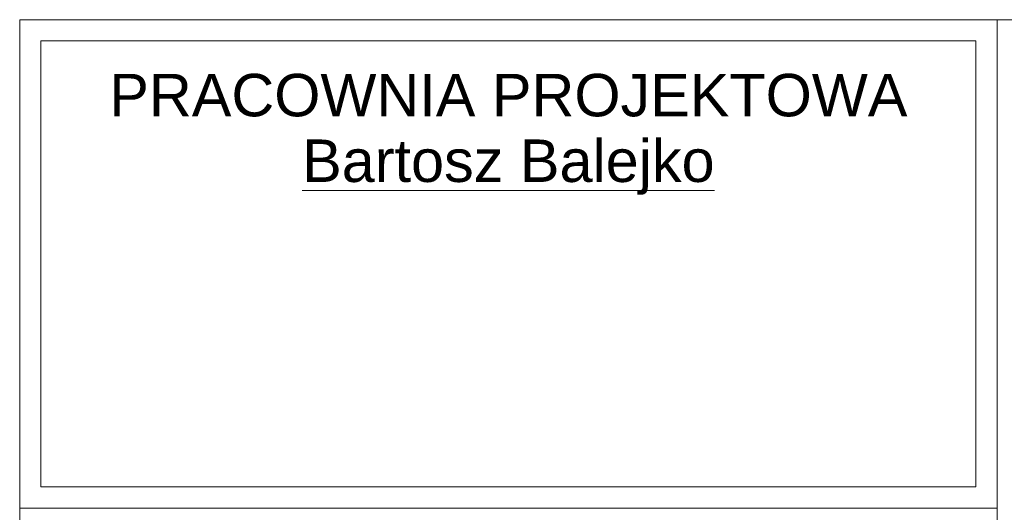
# Model space of a CAD drawing. Extents: x -558982 to 5119495, y -5290134 to 121759.
# Tile 238 of 256: x -420643 to -415714, y -25337 to -22870. Entities that reach past the tile are written whole.
import ezdxf

# ---------------------------------------------------------------- set-up
doc = ezdxf.new("R2010")
doc.units = 0
doc.header["$MEASUREMENT"] = 0
doc.layers.add('ARCH TABELA_Nr_Pióra__21', color=252, linetype='Continuous', lineweight=9)
doc.layers.add('ARCH TABELA_Nr_Pióra__7', color=252, linetype='Continuous', lineweight=13)
doc.styles.add('GENERATED_STYLE_8', font='arial.ttf')

msp = doc.modelspace()

# ---------------------------------------------------------------- linework, layer by layer
at = {"layer": 'ARCH TABELA_Nr_Pióra__21', "color": 0, "linetype": 'Continuous'}
for p, q in [((-420643.4, -28681.1), (-420643.4, -22870)), ((-420643.4, -22870), (-415749.8, -22870)), ((-420643.4, -25316.8), (-420643.4, -22870)), ((-420643.4, -22870), (-403143.4, -22870)), ((-415749.8, -22870), (-415749.8, -28681.1)), ((-415749.8, -25316.8), (-415749.8, -22870)), ((-420537, -25210.4), (-420537, -22976.3)), ((-420537, -22976.3), (-415856.1, -22976.3)), ((-415856.1, -25210.4), (-415856.1, -22976.3)), ((-415749.8, -28681.1), (-415749.8, -23270)), ((-420537, -25210.4), (-415856.1, -25210.4)), ((-420643.4, -25316.8), (-415749.8, -25316.8))]:
    msp.add_line(p, q, dxfattribs=at)

# ---------------------------------------------------------------- texts
at = {"layer": 'ARCH TABELA_Nr_Pióra__7', "color": 0, "linetype": 'Continuous', "insert": (-418196.6, -23141.3), "char_height": 212.766, "attachment_point": 2, "line_spacing_factor": 0.926719, "style": 'GENERATED_STYLE_8'}
msp.add_mtext('{PRACOWNIA PROJEKTOWA\\P\\LBartosz Balejko}', dxfattribs=at)

doc.saveas('drawing.dxf')
